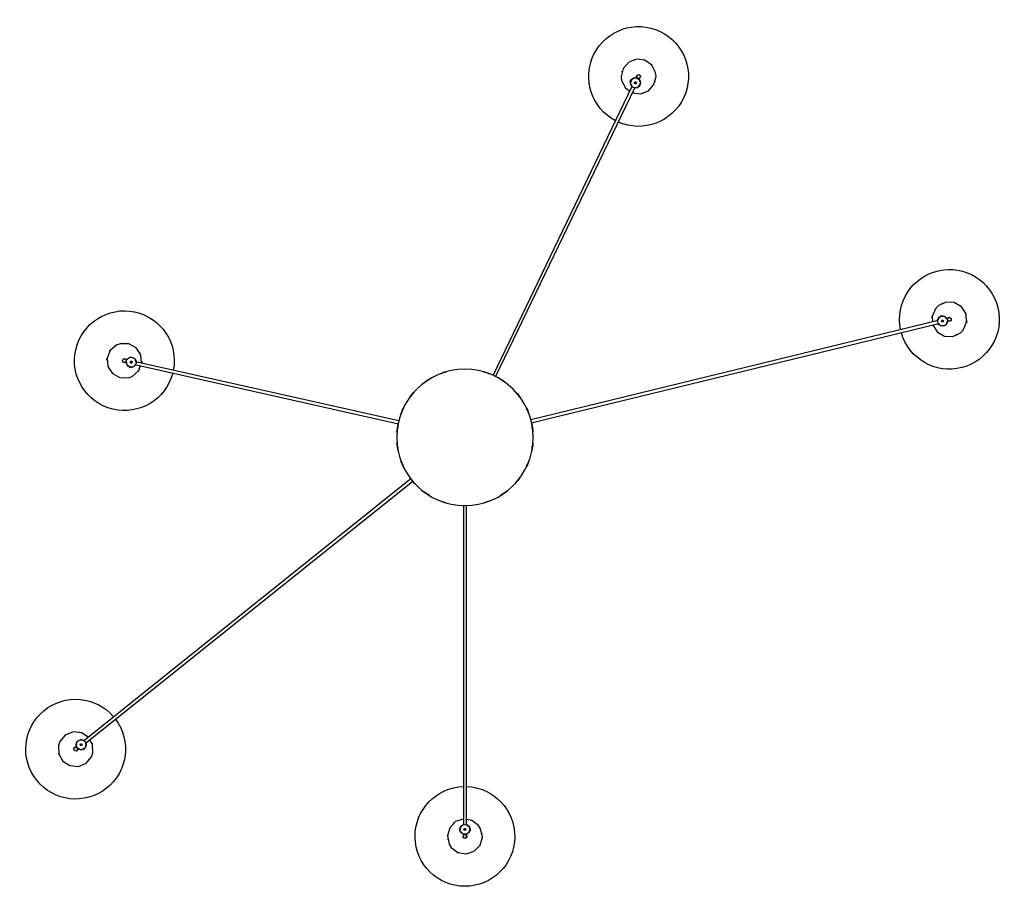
# Model space of a CAD drawing. Header units: millimetres. Extents: x 2834 to 10851, y -1001 to 7778.
# Tile 7 of 8: x 8877 to 10851, y 3493 to 5231. Entities that reach past the tile are written whole.
import ezdxf

# ---------------------------------------------------------------- set-up
doc = ezdxf.new("R2010")
doc.units = ezdxf.units.MM
doc.layers.add('E-LITE-EQPM', color=7, linetype='Continuous', lineweight=20)

# ---------------------------------------------------------------- blocks, each defined once
blk = doc.blocks.new('68593-5L_ 68594-5L KOMBO200 - 64314-44-5L SAMBA Black_ribbon beige pendant lamp ø450-5L-712962-Planta_PDF Copy 1')
at = {"layer": 'E-LITE-EQPM', "color": 253, "lineweight": 25, "true_color": 0xaaaaaa}
for p, q in [((-3, 794.1), (-3, 795.9)), ((3, 795.9), (3, 794.1)), ((-3, 136.3), (-3, 777.6)), ((3, 777.6), (3, 136.3)), ((8.7, 789.6), (9.1, 787.8)), ((8.7, 787.8), (10.7, 787.8)), ((10.7, 783.8), (8.7, 783.8)), ((10, 783.6), (8.7, 781.8)), ((10.7, 787.3), (9.1, 787.3)), ((10.7, 784.3), (9.1, 784.3)), ((10.7, 785.8), (10.7, 787.8)), ((10.7, 783.8), (10.7, 785.8)), ((-777.9, 619), (-779.3, 620.1)), ((-775.5, 624.8), (-774.1, 623.7)), ((-767, 625.3), (-765.4, 624.5)), ((-765.7, 624.2), (-764.4, 625.8)), ((-764, 625.5), (-765, 624.2)), ((-762.8, 624.6), (-764.4, 625.8)), ((-761.3, 623.3), (-762.8, 624.6)), ((-761.7, 623.6), (-762.7, 622.3)), ((-761.3, 623.3), (-762.6, 621.7)), ((-761.5, 622.6), (-761, 620.5)), ((-761.2, 613.4), (-104.6, 87.6)), ((-107.8, 82.5), (-765, 608.7)), ((-661.7, -146), (-133.1, -26.9)), ((-132.4, -32.9), (-660.3, -151.8)), ((949.1, -234.3), (132, -35.2)), ((132.8, -29.3), (950.5, -228.5)), ((335.7, -704.7), (56.1, -123.5)), ((61.6, -121.2), (341.1, -702.1)), ((-679.5, -150), (-677.8, -149.6)), ((-676.5, -155.5), (-678.2, -155.9)), ((-674.6, -143.1), (-673, -142.3)), ((-671.4, -140.2), (-673.4, -140.7)), ((-672.9, -142.7), (-673.4, -140.7)), ((-672.9, -140.6), (-672.5, -142.2)), ((-669.5, -139.8), (-671.4, -140.2)), ((-670, -139.9), (-669.6, -141.5)), ((-669.5, -139.8), (-669, -141.8)), ((-669.1, -140.4), (-667.1, -141.4)), ((966.6, -232.4), (968.3, -232.8)), ((953.3, -242.5), (951.9, -240.8)), ((953.3, -243.3), (953.8, -241.4)), ((953.3, -243.3), (955.3, -243.8)), ((953.8, -243.4), (954.2, -241.8)), ((955.3, -243.8), (957.2, -244.2)), ((956.7, -244.1), (957.1, -242.5)), ((957.7, -242.2), (957.2, -244.2)), ((959.4, -242.6), (957.6, -242.6)), ((966.9, -238.6), (965.2, -238.2)), ((331.5, -713.7), (333.3, -712.8)), ((331.5, -713.7), (332.3, -715.5)), ((331.7, -714.1), (333.2, -713.4)), ((332, -713.2), (332.5, -711)), ((332.3, -715.5), (333.2, -717.3)), ((333, -716.8), (334.5, -716.1)), ((335.1, -716.4), (333.2, -717.3)), ((335.8, -717.9), (334.7, -716.6)), ((343.7, -721.2), (342.9, -719.6)), ((348.3, -717), (349.1, -718.6))]:
    blk.add_line(p, q, dxfattribs=at)
at = {"layer": 'E-LITE-EQPM', "color": 253, "lineweight": 25, "true_color": 0xaaaaaa, "flags": 128}
for points in [[(-27.3, 821.9), (-13.9, 832.1), (2.7, 834.9), (18.7, 829.6), (30.3, 817.5), (35, 801.3), (31.5, 784.8), (27.3, 778.1)], [(-3, 765.2), (-18.7, 770.4), (-30.3, 782.5), (-35, 798.7), (-31.5, 815.2), (-27.3, 821.9)], [(-8.7, 782.1), (-10, 788.1), (-8.7, 789.8)], [(-7.2, 791.7), (-4.5, 795.1), (-3, 795.5)], [(-3.1, 802.5), (-3.8, 798.7), (-2.9, 797.9)], [(3.1, 797.5), (3.8, 801.3), (1, 803.9), (-2.7, 802.9), (-3.1, 802.5)], [(-3, 795.9), (-3, 799.8), (-3, 800)], [(3, 800), (3, 797.2), (3, 795.9)], [(3, 794.7), (8, 792.3), (8.3, 791)], [(-3, 777), (-8, 779.4), (-8.3, 780.6)], [(7.2, 780), (4.5, 776.6), (3, 776.2)], [(27.3, 778.1), (13.9, 767.9), (3, 766.1)], [(-814.7, 617.4), (-814.4, 634.2), (-806.1, 649), (-792, 658.1), (-775.2, 659.6), (-759.7, 653.1), (-749, 640.1), (-746.4, 632.7)], [(-746.4, 632.7), (-746.8, 615.8), (-752.3, 606.1)], [(-755.2, 601), (-769.2, 592), (-785.9, 590.5), (-801.5, 597), (-812.2, 610), (-814.7, 617.4)], [(-776.7, 625.9), (-779.2, 628.8), (-783, 628.2), (-784.6, 624.7), (-784.5, 624.2)], [(-784.5, 624.2), (-782, 621.3), (-780.8, 621.5)], [(-779.3, 620.1), (-782.3, 622.6), (-782.5, 622.7)], [(-778.6, 614.2), (-779.6, 618.5), (-778.9, 619.9)], [(-778.7, 627.4), (-776.6, 625.7), (-775.5, 624.8)], [(-774.6, 624), (-769.5, 626.5), (-768.4, 625.9)], [(-760.5, 618.2), (-759.5, 613.9), (-760.2, 612.5)], [(-772.2, 607.2), (-777.6, 609.8), (-778.1, 611.9)], [(-764.5, 608.3), (-769.5, 605.9), (-770.7, 606.5)], [(-698.2, -185.3), (-711.2, -174.5), (-717.5, -158.9), (-715.9, -142.1), (-706.6, -128.1), (-691.8, -120), (-675, -119.7), (-667.5, -122.4)], [(-667.5, -122.4), (-654.6, -133.2), (-650.4, -143.5)], [(-648.3, -149.1), (-649.9, -165.5), (-659.2, -179.6), (-674, -187.7), (-690.8, -187.9), (-698.2, -185.3)], [(-681.1, -150.2), (-685, -150.4), (-686.9, -153.7), (-685.1, -157.1), (-684.6, -157.4)], [(-684.6, -157.4), (-680.8, -157.2), (-680.2, -156.2)], [(-683.6, -150.9), (-680.8, -150.3), (-679.5, -150)], [(-678.2, -155.9), (-682.1, -156.7), (-682.2, -156.8)], [(-678.4, -149.8), (-677.1, -144.3), (-676, -143.7)], [(-673.2, -159), (-677.1, -157.1), (-677.8, -155.8)], [(-665, -142.4), (-661, -144.3), (-660.3, -145.8)], [(-659.8, -151.7), (-661, -157.1), (-662.2, -157.7)], [(-663.5, -158.4), (-669.1, -161), (-671.1, -160.1)], [(938.4, -225.6), (947.2, -211.5), (961.8, -203.1), (978.6, -202.4), (993.8, -209.7), (999.3, -215.3)], [(999.3, -215.3), (1006.1, -230.7), (1004.9, -247.5), (995.9, -261.8), (981.4, -270.3), (964.5, -271), (949.3, -263.7), (943.9, -258)], [(943.9, -258), (937.1, -242.6), (937.9, -231.6)], [(950.5, -238.9), (947.8, -235.5), (947.8, -234)], [(949.9, -228.4), (953.5, -224), (954.8, -224)], [(956.3, -224), (962.4, -224.1), (963.8, -225.9)], [(965.4, -227.9), (967.9, -231.1), (967.9, -232.7)], [(968.3, -232.8), (972.1, -233.7), (972.3, -233.8)], [(968.4, -239.1), (971.9, -240.7), (975.1, -238.5), (975.1, -234.7), (974.8, -234.2)], [(974.8, -234.2), (971.2, -232.7), (970.3, -233.3)], [(965.8, -238.3), (962.2, -242.7), (960.9, -242.6)], [(970.9, -239.6), (968.2, -238.9), (966.9, -238.6)], [(335.8, -690.9), (352.2, -688.8), (367.9, -694.7), (379.1, -707.3), (383.2, -723.6), (382.3, -731.5)], [(314.1, -715.7), (321.7, -700.7), (330.8, -694.3)], [(333, -708.7), (334, -704.5), (335.2, -703.4)], [(340.9, -701.6), (346.5, -701.6), (347, -702.2)], [(348.2, -703.7), (352.1, -708.5), (351.6, -710.7)], [(382.3, -731.5), (374.6, -746.5), (360.9, -756.2), (344.2, -758.4), (328.4, -752.5), (317.2, -739.9), (313.2, -723.5), (314.1, -715.7)], [(343.2, -720.1), (337.6, -720.1), (336.8, -719.1)], [(345.5, -724.9), (344.3, -722.4), (343.7, -721.2)], [(344.3, -722.7), (345.3, -726.4), (349, -727.5), (351.9, -725), (352.1, -724.5)], [(351, -713), (350.1, -717.2), (348.9, -718.2)], [(349.1, -718.6), (350.8, -722.1), (350.9, -722.3)], [(352.1, -724.5), (351, -720.8), (349.9, -720.5)]]:
    blk.add_lwpolyline(points, dxfattribs=at)
at = {"layer": 'E-LITE-EQPM', "color": 253, "lineweight": 25, "true_color": 0xaaaaaa}
for centre, radius, start, end in [((0, 800), 100, 90.0002, 268.3281), ((0, 800), 100, 271.6945, 90.0002), ((0, 800), 35, 109.1359, 113.1494), ((0, 800), 35, 79.2896, 84.8661), ((0, 800), 35, 169.9943, 171.2921), ((0, 785.8), 10, 90, 270), ((0, 785.8), 10.3, 145.5681, 154.3667), ((0, 800), 4, 141.2921, 166.9044), ((0, 785.8), 10, 270, 90), ((0, 800), 3, 60, 75), ((0, 800), 4, 321.2921, 351.2594), ((0, 785.8), 10.3, 23.9961, 34.9367), ((0, 800), 35, 349.9943, 351.2921), ((0, 800), 35, 230.2487, 232.2609), ((0, 785.8), 10.3, 203.9961, 214.9367), ((0, 785.8), 2, 90, 270), ((0, 785.8), 2, 90, 270), ((0, 785.8), 2, 270, 90), ((0, 785.8), 2, 270, 90), ((0, 785.8), 10.3, 325.5681, 334.3667), ((0, 800), 35, 259.2896, 264.1709), ((0, 800), 35, 289.1359, 293.863), ((-780.6, 625), 100, 323.0084, 141.3143), ((-780.6, 625), 100, 141.3143, 319.6108), ((-780.6, 625), 35, 130.6038, 136.1803), ((-780.6, 625), 35, 160.39, 165.157), ((-780.6, 625), 35, 41.3085, 42.6064), ((-780.6, 625), 4, 192.6064, 220.45), ((-780.6, 625.1), 3, 111.3143, 126.3143), ((-769.5, 616.2), 10, 141.3143, 321.3143), ((-769.5, 616.2), 10.3, 196.8824, 205.681), ((-780.6, 625), 4, 12.6064, 42.5737), ((-769.5, 616.2), 10, 321.3143, 141.3143), ((-769.5, 616.2), 2, 141.3143, 321.3143), ((-769.5, 616.2), 2, 141.3143, 321.3143), ((-769.5, 616.2), 2, 321.3143, 141.3143), ((-769.5, 616.2), 2, 321.3143, 141.3143), ((-769.5, 616.2), 10.3, 75.3104, 86.2509), ((-769.5, 616.2), 10.3, 16.8824, 25.681), ((-780.6, 625), 35, 340.39, 345.157), ((-769.5, 616.2), 10.3, 255.3104, 266.2509), ((-780.6, 625), 35, 310.6038, 316.1803), ((-780.6, 625), 35, 281.563, 283.5752), ((0, 0), 136.7, 105.7068, 110.9147), ((0, 0), 136.7, 69.0853, 74.2932), ((0, 0), 136.7, 121.4225, 127.6461), ((0, 0), 136.7, 52.3539, 58.5775), ((0, 0), 136.7, 137.1493, 143.7795), ((0, 0), 135.8, 139.0909, 139.4124), ((0, 0), 136.7, 36.2205, 42.8507), ((0, 0), 135.8, 40.5876, 40.9091), ((0, 0), 136.7, 152.8907, 159.713), ((0, 0), 136.7, 20.287, 27.1093), ((0, 0), 135.8, 154.9372, 156.3138), ((0, 0), 135.8, 23.6862, 25.0628), ((0, 0), 136.7, 168.6525, 175.5552), ((0, 0), 135.8, 171.0902, 172.7714), ((0, 0), 136.7, 4.4448, 11.3475), ((0, 0), 135.8, 7.2286, 8.9893), ((0, 0), 136.7, 184.4448, 191.3475), ((0, 0), 135.8, 187.2286, 188.9893), ((0, 0), 136.7, 348.6525, 355.5552), ((0, 0), 135.8, 351.0107, 352.7714), ((-682.9, -153.8), 100, 14.3891, 192.6948), ((0, 0), 136.7, 200.287, 207.1093), ((0, 0), 135.8, 203.6862, 205.0628), ((0, 0), 136.7, 332.8907, 339.713), ((0, 0), 135.8, 334.9372, 336.3138), ((0, 0), 136.7, 216.2205, 222.8507), ((0, 0), 135.8, 220.5876, 220.9091), ((0, 0), 136.7, 317.1493, 323.7795), ((0, 0), 135.8, 319.0909, 319.4124), ((0, 0), 136.7, 232.3539, 238.5775), ((0, 0), 136.7, 301.4225, 307.6461), ((-682.9, -153.8), 100, 192.6948, 11.0268), ((-682.9, -153.8), 35, 92.6891, 93.9869), ((-682.9, -153.8), 35, 31.8495, 36.516), ((0, 0), 136.7, 249.0853, 254.2932), ((0, 0), 136.7, 285.7068, 290.9147), ((971.6, -236.7), 100, 346.3092, 164.6313), ((-682.9, -153.8), 35, 181.9844, 187.5609), ((-682.9, -153.8), 3, 162.6948, 177.6948), ((-682.9, -153.8), 4, 243.9869, 271.295), ((-682.9, -153.8), 4, 63.9869, 93.9542), ((-669.1, -150.7), 10, 12.6948, 192.6948), ((-669.1, -150.7), 10, 192.6948, 12.6948), ((-669.1, -150.7), 10.3, 126.6909, 137.6315), ((-669.1, -150.7), 2, 12.6948, 192.6948), ((-669.1, -150.7), 2, 12.6948, 192.6948), ((-669.1, -150.7), 2, 192.6948, 12.6948), ((-669.1, -150.7), 2, 192.6948, 12.6948), ((-669.1, -150.7), 10.3, 68.2629, 77.0615), ((-669.1, -150.7), 10.3, 306.6909, 317.6315), ((-682.9, -153.8), 35, 1.9844, 7.5609), ((-682.9, -153.8), 35, 211.8495, 216.516), ((-669.1, -150.7), 10.3, 248.2629, 257.0615), ((-682.9, -153.8), 35, 332.9435, 334.9557), ((-682.9, -153.8), 35, 272.6891, 273.9869), ((971.6, -236.7), 100, 168.0627, 346.3092), ((971.6, -236.7), 35, 126.558, 127.6014), ((971.6, -236.7), 35, 66.3036, 67.6014), ((971.6, -236.7), 35, 155.5989, 161.1754), ((957.8, -233.3), 10, 166.3093, 346.3093), ((957.8, -233.3), 10, 346.3093, 166.3093), ((957.8, -233.3), 10.3, 100.3055, 111.246), ((957.8, -233.3), 2, 166.3093, 346.3093), ((957.8, -233.3), 2, 166.3093, 346.3093), ((957.8, -233.3), 2, 346.3093, 166.3093), ((957.8, -233.3), 2, 346.3093, 166.3093), ((957.8, -233.3), 10.3, 41.8775, 50.6761), ((971.6, -236.7), 4, 37.6014, 65.1689), ((971.6, -236.7), 35, 5.4258, 10.1641), ((971.6, -236.7), 35, 185.4258, 190.1641), ((957.8, -233.3), 10.3, 221.8775, 230.6761), ((957.8, -233.3), 10.3, 280.3055, 291.246), ((971.6, -236.7), 4, 217.6014, 247.5688), ((971.6, -236.7), 3, 316.3093, 331.3093), ((971.6, -236.7), 35, 335.5989, 341.1754), ((971.6, -236.7), 35, 246.3036, 247.6014), ((348.2, -723.6), 100, 295.6945, 114.0224), ((348.2, -723.6), 100, 117.3888, 295.6945), ((348.2, -723.6), 35, 104.9842, 110.5608), ((348.2, -723.6), 35, 75.9434, 77.9556), ((348.2, -723.6), 35, 134.872, 139.2903), ((342, -710.8), 10.3, 171.2628, 180.0614), ((342, -710.8), 10, 115.6947, 295.6947), ((342, -710.8), 10, 295.6947, 115.6947), ((342, -710.8), 2, 115.6947, 295.6947), ((342, -710.8), 2, 119.8163, 295.6947), ((342, -710.8), 2, 295.6947, 115.6947), ((342, -710.8), 2, 295.6947, 115.6947), ((342, -710.8), 10.3, 49.6908, 60.411), ((342, -710.8), 10.3, 229.6908, 240.6314), ((348.2, -723.6), 4, 166.9868, 196.9541), ((348.2, -723.6), 3, 265.6947, 280.6947), ((348.2, -723.6), 4, 346.9868, 14.1415), ((342, -710.8), 10.3, 351.2628, 0.0614), ((348.2, -723.6), 35, 15.689, 16.9868), ((348.2, -723.6), 35, 195.689, 196.9868), ((348.2, -723.6), 35, 314.872, 319.2878), ((348.2, -723.6), 35, 284.9842, 290.5608)]:
    blk.add_arc(centre, radius, start, end, dxfattribs=at)
for centre, major_axis, ratio, start_param, end_param in [((0, 785.8), (3, 0), 0.038955, 3.981745, 4.45059), ((0, 785.8), (-3, 0), 0.038955, 1.328997, 1.570796), ((0, 785.8), (3, 0), 0.038955, 4.712389, 5.443033), ((-769.5, 616.2), (1.88, 2.34), 0.029902, 4.18879, 4.712389), ((-769.5, 616.2), (1.88, 2.34), 0.029902, 4.712389, 4.952327), ((-769.5, 616.2), (1.88, 2.34), 0.029902, 4.974188, 5.235988), ((-669.1, -150.7), (-0.66, 2.93), 0.0459, 4.974188, 5.442173), ((-669.1, -150.7), (-0.66, 2.93), 0.0459, 4.712389, 4.955615), ((-669.1, -150.7), (-0.66, 2.93), 0.0459, 3.982605, 4.712389), ((957.8, -233.3), (0.71, 2.91), 0.029902, 1.570796, 2.342257), ((957.8, -233.3), (0.71, 2.91), 0.029902, 1.330858, 1.570796), ((957.8, -233.3), (0.71, 2.91), 0.029902, 0.805717, 1.308997), ((342, -710.8), (2.7, 1.3), 0.038779, 1.570796, 1.812559), ((342, -710.8), (2.7, 1.3), 0.038779, 1.047198, 1.570796), ((342, -710.8), (2.7, 1.3), 0.038779, 1.832596, 2.094395)]:
    blk.add_ellipse(centre, major_axis=major_axis, ratio=ratio, start_param=start_param, end_param=end_param, dxfattribs=at)
for points, knots in [([(-4.4, 794.8), (-4.4, 794.8), (-4.3, 794.9), (-3.8, 795.1), (-3.2, 795.3), (-2.7, 795.5)], [0, 0, 0, 0, 0.1428571, 0.2857143, 0.5714286, 0.5714286, 0.5714286, 0.5714286]), ([(0, 796.3), (-0.5, 796.3), (-1.6, 796.3), (-2.6, 796.2), (-2.9, 796), (-3, 796)], [-1, -1, -1, -1, -0.8333333, -0.6666667, -0.5555556, -0.5555556, -0.5555556, -0.5555556]), ([(2.7, 795.5), (3, 795.4), (3.4, 795.3), (3.8, 795.1), (4, 795), (4.1, 795), (4.2, 794.9), (4.3, 794.9), (4.4, 794.8), (4.4, 794.8)], [0.4285714, 0.4285714, 0.4285714, 0.4285714, 0.5714286, 0.6785714, 0.7321429, 0.7857143, 0.8392857, 0.8928571, 1, 1, 1, 1]), ([(-2.7, 776.2), (-3, 776.3), (-3.4, 776.4), (-3.8, 776.6), (-4, 776.7), (-4.1, 776.7), (-4.2, 776.8), (-4.3, 776.8), (-4.4, 776.8), (-4.4, 776.8)], [0.4285714, 0.4285714, 0.4285714, 0.4285714, 0.5714286, 0.6785714, 0.7321429, 0.7857143, 0.8392857, 0.8928571, 1, 1, 1, 1]), ([(4.4, 776.8), (4.4, 776.8), (4.3, 776.8), (3.8, 776.6), (3.1, 776.3), (2.3, 776.1), (2.1, 776.1)], [0, 0, 0, 0, 0.1428571, 0.2857143, 0.5714286, 0.6765219, 0.6765219, 0.6765219, 0.6765219]), ([(10, 785.5), (10, 785.5), (10, 785.3), (10, 784.9), (9.9, 784.5), (9.9, 784.2), (9.8, 783.9), (9.8, 783.8), (9.8, 783.8)], [0.5486111, 0.5486111, 0.5486111, 0.5486111, 0.5833333, 0.6527778, 0.7222222, 0.7916667, 0.8611111, 1, 1, 1, 1]), ([(-777.7, 622.8), (-778.1, 622.3), (-778.7, 621.5), (-779.2, 620.6), (-779.3, 620.3), (-779.3, 620.2)], [-1, -1, -1, -1, -0.8333333, -0.6666667, -0.5555556, -0.5555556, -0.5555556, -0.5555556]), ([(-779.3, 618.4), (-779.3, 618.4), (-779.3, 618.5), (-779.2, 619), (-779, 619.6), (-778.8, 620.1)], [0, 0, 0, 0, 0.1428571, 0.2857143, 0.5714286, 0.5714286, 0.5714286, 0.5714286]), ([(-775.3, 624.3), (-775.1, 624.5), (-774.8, 624.7), (-774.4, 624.9), (-774.2, 625), (-774.1, 625.1), (-774, 625.2), (-773.9, 625.2), (-773.8, 625.2), (-773.8, 625.2)], [0.4285714, 0.4285714, 0.4285714, 0.4285714, 0.5714286, 0.6785714, 0.7321429, 0.7857143, 0.8392857, 0.8928571, 1, 1, 1, 1]), ([(-763, 623.8), (-763, 623.8), (-762.8, 623.6), (-762.6, 623.4), (-762.3, 623.1), (-762.1, 622.9), (-761.9, 622.7), (-761.9, 622.6), (-761.8, 622.6)], [0.5486111, 0.5486111, 0.5486111, 0.5486111, 0.5833333, 0.6527778, 0.7222222, 0.7916667, 0.8611111, 1, 1, 1, 1]), ([(-759.8, 614), (-759.8, 614), (-759.8, 613.9), (-759.9, 613.4), (-760.1, 612.8), (-760.3, 612.3)], [0, 0, 0, 0, 0.1428571, 0.2857143, 0.5714286, 0.5714286, 0.5714286, 0.5714286]), ([(-763.7, 608.1), (-763.9, 607.9), (-764.3, 607.7), (-764.6, 607.5), (-764.9, 607.4), (-765, 607.3), (-765.1, 607.2), (-765.2, 607.2), (-765.2, 607.2), (-765.2, 607.2)], [0.4285714, 0.4285714, 0.4285714, 0.4285714, 0.5714286, 0.6785714, 0.7321429, 0.7857143, 0.8392857, 0.8928571, 1, 1, 1, 1]), ([(-679.3, -153), (-679.2, -153.5), (-678.9, -154.6), (-678.6, -155.5), (-678.4, -155.8), (-678.3, -155.8)], [-1, -1, -1, -1, -0.8333333, -0.6666667, -0.5555556, -0.5555556, -0.5555556, -0.5555556]), ([(-679.1, -150.2), (-679.1, -149.9), (-679, -149.5), (-678.9, -149.1), (-678.9, -148.9), (-678.9, -148.7), (-678.9, -148.6), (-678.8, -148.5), (-678.8, -148.4), (-678.8, -148.4)], [0.4285714, 0.4285714, 0.4285714, 0.4285714, 0.5714286, 0.6785714, 0.7321429, 0.7857143, 0.8392857, 0.8928571, 1, 1, 1, 1]), ([(-676.9, -156.9), (-676.9, -156.9), (-677, -156.9), (-677.2, -156.5), (-677.6, -156), (-677.8, -155.7)], [0, 0, 0, 0, 0.1428571, 0.2857143, 0.5358178, 0.5358178, 0.5358178, 0.5358178]), ([(-671, -140.9), (-670.9, -140.9), (-670.7, -140.8), (-670.4, -140.8), (-670, -140.8), (-669.7, -140.7), (-669.4, -140.7), (-669.3, -140.7), (-669.3, -140.7)], [0.5486111, 0.5486111, 0.5486111, 0.5486111, 0.5833333, 0.6527778, 0.7222222, 0.7916667, 0.8611111, 1, 1, 1, 1]), ([(-661.3, -144.5), (-661.2, -144.5), (-661.2, -144.6), (-660.9, -144.9), (-660.5, -145.5), (-660.3, -145.9)], [0, 0, 0, 0, 0.1428571, 0.2857143, 0.5714286, 0.5714286, 0.5714286, 0.5714286]), ([(-659.1, -150.6), (-659.1, -151.1), (-659.1, -151.8), (-659.2, -152.3), (-659.2, -152.6), (-659.3, -152.7), (-659.3, -152.8), (-659.3, -153), (-659.3, -153), (-659.3, -153)], [0.3216053, 0.3216053, 0.3216053, 0.3216053, 0.5714286, 0.6785714, 0.7321429, 0.7857143, 0.8392857, 0.8928571, 1, 1, 1, 1]), ([(948.1, -235.4), (948.1, -235.4), (948, -235.4), (947.9, -234.9), (947.9, -234.2), (947.8, -233.7)], [0, 0, 0, 0, 0.1428571, 0.2857143, 0.5714286, 0.5714286, 0.5714286, 0.5714286]), ([(949.1, -228.4), (949.3, -228.2), (949.5, -227.8), (949.7, -227.5), (949.9, -227.3), (949.9, -227.2), (950, -227.1), (950.1, -227), (950.1, -227), (950.1, -227)], [0.4285714, 0.4285714, 0.4285714, 0.4285714, 0.5714286, 0.6785714, 0.7321429, 0.7857143, 0.8392857, 0.8928571, 1, 1, 1, 1]), ([(967.6, -231.2), (967.6, -231.2), (967.6, -231.3), (967.7, -231.8), (967.8, -232.4), (967.8, -233)], [0, 0, 0, 0, 0.1428571, 0.2857143, 0.5714286, 0.5714286, 0.5714286, 0.5714286]), ([(968, -235.8), (968.2, -235.3), (968.4, -234.3), (968.5, -233.2), (968.4, -232.9), (968.4, -232.9)], [-1, -1, -1, -1, -0.8333333, -0.6666667, -0.5555556, -0.5555556, -0.5555556, -0.5555556]), ([(955.2, -243), (955.1, -243), (954.9, -242.9), (954.6, -242.8), (954.2, -242.7), (953.9, -242.5), (953.7, -242.4), (953.6, -242.4), (953.6, -242.4)], [0.5486111, 0.5486111, 0.5486111, 0.5486111, 0.5833333, 0.6527778, 0.7222222, 0.7916667, 0.8611111, 1, 1, 1, 1]), ([(966.5, -238.3), (966.4, -238.5), (966.2, -238.8), (966, -239.2), (965.8, -239.4), (965.7, -239.5), (965.6, -239.6), (965.6, -239.7), (965.6, -239.7), (965.6, -239.7)], [0.4285714, 0.4285714, 0.4285714, 0.4285714, 0.5714286, 0.6785714, 0.7321429, 0.7857143, 0.8392857, 0.8928571, 1, 1, 1, 1]), ([(334.2, -704.6), (334.2, -704.6), (334.2, -704.6), (334.6, -704.2), (335, -703.7), (335.4, -703.3)], [0, 0, 0, 0, 0.1428571, 0.2857143, 0.5714286, 0.5714286, 0.5714286, 0.5714286]), ([(339.7, -701.1), (340.2, -701), (340.8, -700.9), (341.4, -700.9), (341.6, -700.8), (341.8, -700.8), (341.9, -700.8), (342, -700.8), (342, -700.8), (342, -700.8)], [0.3218939, 0.3218939, 0.3218939, 0.3218939, 0.5714286, 0.6785714, 0.7321429, 0.7857143, 0.8392857, 0.8928571, 1, 1, 1, 1]), ([(332.9, -714.9), (332.9, -714.8), (332.8, -714.6), (332.6, -714.3), (332.5, -714), (332.4, -713.7), (332.3, -713.4), (332.3, -713.3), (332.3, -713.3)], [0.5486111, 0.5486111, 0.5486111, 0.5486111, 0.5833333, 0.6527778, 0.7222222, 0.7916667, 0.8611111, 1, 1, 1, 1]), ([(343.7, -720.7), (343.5, -720.7), (343.1, -720.8), (342.7, -720.8), (342.4, -720.8), (342.3, -720.8), (342.1, -720.8), (342, -720.8), (342, -720.8), (342, -720.8)], [0.4285714, 0.4285714, 0.4285714, 0.4285714, 0.5714286, 0.6785714, 0.7321429, 0.7857143, 0.8392857, 0.8928571, 1, 1, 1, 1]), ([(346.6, -720.3), (347, -720.1), (348, -719.6), (348.8, -719), (349, -718.8), (349.1, -718.7)], [-1, -1, -1, -1, -0.8333333, -0.6666667, -0.5555556, -0.5555556, -0.5555556, -0.5555556]), ([(349.9, -717.1), (349.9, -717.1), (349.8, -717.1), (349.5, -717.5), (349, -718), (348.7, -718.3)], [0, 0, 0, 0, 0.1428571, 0.2857143, 0.5714286, 0.5714286, 0.5714286, 0.5714286])]:
    blk.add_open_spline(points, degree=3, knots=knots, dxfattribs=at)
for points in [[(-3, 795.9), (-3, 795.9), (-3, 795.8), (-3, 795.8)], [(0, 796.3), (0.4, 796.3), (1.1, 796.3), (2, 796.2), (2.7, 796.1), (2.9, 796), (3, 796)], [(3, 795.9), (3, 795.8), (3, 795.8), (3, 795.8)], [(9.8, 787.8), (9.8, 787.8), (9.8, 787.8), (9.8, 787.7), (9.9, 787.6), (9.9, 787.4), (9.9, 787.1), (10, 786.8), (10, 786.5), (10, 786.3), (10, 786.2)], [(-779.3, 620.1), (-779.2, 620.1), (-779.2, 620.1), (-779.2, 620.1)], [(-777.7, 622.8), (-777.5, 623), (-777.1, 623.6), (-776.4, 624.2), (-775.9, 624.7), (-775.7, 624.8), (-775.6, 624.8)], [(-775.5, 624.8), (-775.5, 624.8), (-775.5, 624.8), (-775.5, 624.7)], [(-765, 625.1), (-765, 625.1), (-764.9, 625.1), (-764.9, 625), (-764.7, 625), (-764.6, 624.9), (-764.3, 624.8), (-764.1, 624.6), (-763.8, 624.4), (-763.7, 624.3), (-763.6, 624.2)], [(-679.3, -153), (-679.4, -152.7), (-679.5, -152), (-679.7, -151.1), (-679.7, -150.4), (-679.6, -150.1), (-679.6, -150.1)], [(-679.5, -150), (-679.5, -150), (-679.5, -150), (-679.4, -150)], [(-678.2, -155.9), (-678.2, -155.8), (-678.2, -155.8), (-678.1, -155.8)], [(-673.2, -141.6), (-673.2, -141.6), (-673.2, -141.6), (-673.1, -141.6), (-672.9, -141.5), (-672.8, -141.4), (-672.5, -141.3), (-672.2, -141.2), (-671.9, -141.1), (-671.7, -141.1), (-671.6, -141)], [(968, -235.8), (967.9, -236.2), (967.8, -236.8), (967.5, -237.7), (967.2, -238.3), (967, -238.6), (967, -238.6)], [(968.3, -232.8), (968.3, -232.8), (968.2, -232.8), (968.2, -232.8)], [(957.5, -243.3), (957.5, -243.3), (957.4, -243.3), (957.3, -243.3), (957.2, -243.3), (957, -243.3), (956.7, -243.3), (956.5, -243.2), (956.1, -243.2), (955.9, -243.1), (955.8, -243.1)], [(966.9, -238.6), (966.8, -238.6), (966.8, -238.6), (966.8, -238.6)], [(334.1, -716.9), (334.1, -716.9), (334, -716.9), (334, -716.8), (333.9, -716.7), (333.8, -716.5), (333.6, -716.3), (333.5, -716.1), (333.3, -715.8), (333.2, -715.6), (333.2, -715.5)], [(343.7, -721.2), (343.7, -721.1), (343.7, -721.1), (343.7, -721.1)], [(346.6, -720.3), (346.3, -720.5), (345.6, -720.7), (344.8, -721.1), (344.1, -721.3), (343.8, -721.3), (343.8, -721.2)], [(349.1, -718.6), (349.1, -718.6), (349, -718.5), (349, -718.5)]]:
    blk.add_open_spline(points, degree=3, dxfattribs=at)

msp = doc.modelspace()

# ---------------------------------------------------------------- linework, layer by layer
at = {"layer": 'E-LITE-EQPM', "color": 253, "lineweight": 25, "true_color": 0xaaaaaa}
for start, end in [(90, 270), (270, 90)]:
    msp.add_arc((9769.5, 4393.1), 136.7, start, end, dxfattribs=at)

# ---------------------------------------------------------------- block references
at = {"layer": 'E-LITE-EQPM', "color": 253, "lineweight": 25, "true_color": 0xaaaaaa, "extrusion": (0, 0, -1), "rotation": 179.9999950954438}
msp.add_blockref('68593-5L_ 68594-5L KOMBO200 - 64314-44-5L SAMBA Black_ribbon beige pendant lamp ø450-5L-712962-Planta_PDF Copy 1', (-9769.5, 4393.1), dxfattribs=at)

doc.saveas('drawing.dxf')
